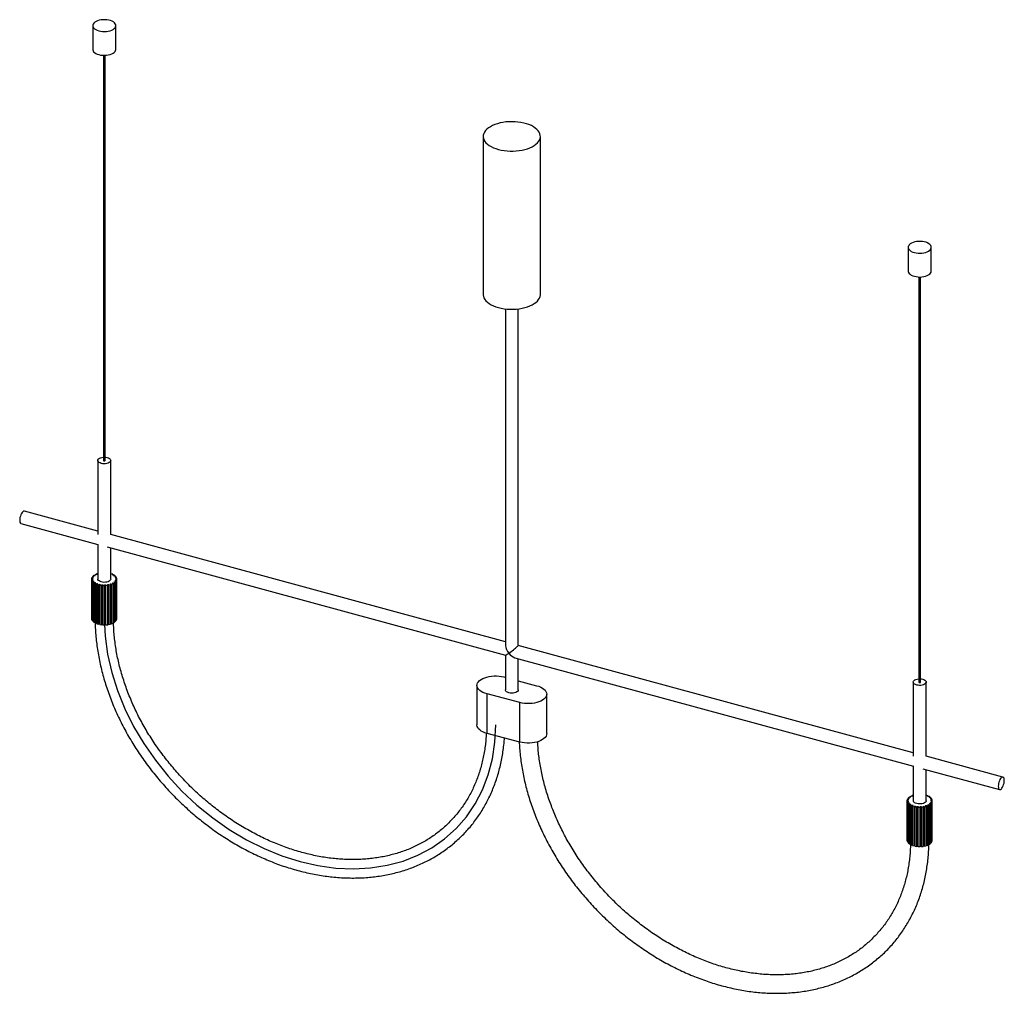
# Paper-space layout '_Trimétrica' of a CAD drawing. Header units: millimetres. Extents: x -534 to 534, y -758 to 298.
import ezdxf

# ---------------------------------------------------------------- set-up
doc = ezdxf.new("R2010")
doc.units = ezdxf.units.MM

psp = doc.layouts.new('_Trimétrica')

# ---------------------------------------------------------------- linework, layer by layer
at = {"color": 7, "linetype": 'Continuous', "lineweight": 25}
for p, q in [((-454.5, 291.6), (-454.5, 265.8)), ((-429.5, 265.8), (-429.5, 291.6)), ((-443, 259.4), (-443, -179.9)), ((-441, -179.9), (-441, 259.4)), ((-31, 171.4), (-31, 0)), ((31, 0), (31, 171.4)), ((429.9, 51.2), (429.9, 25.5)), ((454.9, 25.5), (454.9, 51.2)), ((441.4, 19.1), (441.4, -420.2)), ((443.4, -420.2), (443.4, 19.1)), ((-7, -15.6), (-7, -380.4)), ((7, -380.4), (7, -15.6)), ((-449, -179.9), (-449, -260.3)), ((-435, -260.3), (-435, -179.9)), ((-449, -256.4), (-528.6, -234.8)), ((-532.3, -248.3), (-449, -271)), ((-7, -376.6), (-435, -260.2)), ((-449, -270.9), (-449, -308.5)), ((-438.7, -273.7), (-7, -391.1)), ((-435, -308.5), (-435, -274.8)), ((-455.5, -308.1), (-455.5, -309.1)), ((-454.5, -308.1), (-455.5, -308.1)), ((-455.5, -350.9), (-455.5, -308.1)), ((-455.5, -309.1), (-454.4, -309.1)), ((-455.5, -351.9), (-455.5, -309.1)), ((-454.9, -306.3), (-455.4, -307.3)), ((-455.4, -307.3), (-454.4, -307.5)), ((-455.4, -308.1), (-455.4, -307.3)), ((-454.3, -309.7), (-455.3, -309.8)), ((-453.9, -306.5), (-454.9, -306.3)), ((-453.5, -304.8), (-454.4, -305.7)), ((-454.4, -305.7), (-453.5, -305.9)), ((-454.4, -306.4), (-454.4, -305.7)), ((-454.4, -309.1), (-454.4, -309.7)), ((-452.6, -305), (-453.5, -304.8)), ((-451.3, -303.4), (-452.7, -304.2)), ((-452.7, -304.2), (-451.9, -304.5)), ((-452.7, -305), (-452.7, -304.2)), ((-450.6, -303.8), (-451.3, -303.4)), ((-449, -302.5), (-450.3, -302.9)), ((-450.3, -302.9), (-449.7, -303.4)), ((-450.3, -303.6), (-450.3, -302.9)), ((-434.4, -302.7), (-435, -303.1)), ((-432.8, -303.3), (-434.4, -302.7)), ((-433.4, -303.8), (-432.8, -303.3)), ((-432.8, -304.1), (-432.8, -303.3)), ((-431.8, -303.9), (-432.7, -304.2)), ((-430.6, -304.7), (-431.8, -303.9)), ((-431.5, -305), (-430.6, -304.7)), ((-429.9, -305.3), (-430.9, -305.5)), ((-430.6, -305.5), (-430.6, -304.7)), ((-430.1, -306.5), (-429.2, -306.3)), ((-429.2, -306.3), (-429.9, -305.3)), ((-428.8, -307), (-429.8, -307)), ((-429.7, -309.7), (-428.7, -309.7)), ((-429.7, -310.3), (-429.7, -309.7)), ((-429.5, -308.1), (-428.5, -308)), ((-429.5, -308.6), (-429.5, -308.5)), ((-428.5, -308.7), (-429.5, -308.6)), ((-429.2, -307), (-429.2, -306.3)), ((-428.5, -308), (-428.8, -307)), ((-428.7, -309.7), (-428.5, -308.7)), ((-428.5, -308.7), (-428.5, -308)), ((-428.5, -351.6), (-428.5, -308.7)), ((-455.3, -309.8), (-454.8, -310.8)), ((-455.3, -352.7), (-455.3, -309.8)), ((-454.8, -310.8), (-453.8, -310.7)), ((-454.8, -353.7), (-454.8, -310.8)), ((-453.3, -311.2), (-454.2, -311.5)), ((-454.2, -311.5), (-453.2, -312.4)), ((-454.2, -354.3), (-454.2, -311.5)), ((-453.8, -310.7), (-453.8, -311.3)), ((-453.2, -312.4), (-452.3, -312.1)), ((-453.2, -355.2), (-453.2, -312.4)), ((-451.6, -312.6), (-452.4, -312.9)), ((-452.4, -312.9), (-451, -313.7)), ((-452.4, -355.8), (-452.4, -312.9)), ((-452.3, -312.1), (-452.3, -312.9)), ((-451, -313.7), (-450.2, -313.3)), ((-451, -356.5), (-451, -313.7)), ((-450.2, -313.3), (-450.2, -356.2)), ((-449.4, -313.7), (-449.9, -314.1)), ((-449.9, -314.1), (-448.2, -314.7)), ((-449.9, -357), (-449.9, -314.1)), ((-448.2, -314.7), (-447.6, -314.2)), ((-448.2, -357.5), (-448.2, -314.7)), ((-447.6, -314.2), (-447.6, -357.1)), ((-446.6, -314.4), (-446.9, -315)), ((-446.9, -315), (-445, -315.3)), ((-446.9, -357.8), (-446.9, -315)), ((-445, -315.3), (-444.7, -314.7)), ((-445, -358.1), (-445, -315.3)), ((-444.7, -314.7), (-444.7, -357.6)), ((-443.6, -314.8), (-443.6, -315.4)), ((-443.6, -315.4), (-441.6, -315.4)), ((-443.6, -358.2), (-443.6, -315.4)), ((-441.6, -315.4), (-441.6, -314.9)), ((-441.6, -314.9), (-441.6, -357.7)), ((-441.6, -358.3), (-441.6, -315.4)), ((-440.4, -314.8), (-440.2, -315.4)), ((-440.4, -357.7), (-440.4, -314.8)), ((-440.2, -315.4), (-438.3, -315.2)), ((-440.2, -358.2), (-440.2, -315.4)), ((-438.3, -315.2), (-438.5, -314.6)), ((-438.3, -358), (-438.3, -315.2)), ((-437.4, -314.4), (-436.9, -314.9)), ((-437.4, -357.3), (-437.4, -314.4)), ((-436.9, -314.9), (-435.2, -314.5)), ((-436.9, -357.8), (-436.9, -314.9)), ((-435.2, -314.5), (-435.6, -314)), ((-435.2, -357.3), (-435.2, -314.5)), ((-434.7, -313.7), (-434, -314.1)), ((-434.7, -356.5), (-434.7, -313.7)), ((-434, -314.1), (-432.5, -313.4)), ((-434, -356.9), (-434, -314.1)), ((-432.5, -313.4), (-433.1, -313)), ((-432.5, -356.3), (-432.5, -313.4)), ((-432.4, -312.6), (-431.5, -312.9)), ((-432.4, -355.4), (-432.4, -312.6)), ((-431.5, -312.9), (-430.4, -312)), ((-431.5, -355.7), (-431.5, -312.9)), ((-430.4, -312), (-431.2, -311.7)), ((-430.7, -311.2), (-429.7, -311.4)), ((-430.7, -311.9), (-430.7, -311.2)), ((-430.4, -354.9), (-430.4, -312)), ((-429, -310.4), (-430, -310.2)), ((-429.7, -311.4), (-429, -310.4)), ((-429.7, -354.2), (-429.7, -311.4)), ((-429, -353.3), (-429, -310.4)), ((-428.7, -352.6), (-428.7, -309.7)), ((-455.5, -350.9), (-455.5, -351.9)), ((-455.5, -351.9), (-455.3, -351.9)), ((-428.7, -352.6), (-428.5, -351.6)), ((-455.3, -352.7), (-454.8, -353.7)), ((-454.8, -353.7), (-454.2, -353.6)), ((-454.2, -354.3), (-453.2, -355.2)), ((-453.2, -355.2), (-452.4, -355)), ((-452.4, -355.8), (-451, -356.5)), ((-451, -356.5), (-450.2, -356.2)), ((-449.9, -357), (-448.2, -357.5)), ((-448.2, -357.5), (-447.6, -357.1)), ((-446.9, -357.8), (-445, -358.1)), ((-445, -358.1), (-444.7, -357.6)), ((-443.6, -358.2), (-441.6, -358.3)), ((-441.6, -358.3), (-441.6, -357.7)), ((-440.4, -357.7), (-440.2, -358.2)), ((-440.2, -358.2), (-438.3, -358)), ((-437.4, -357.3), (-436.9, -357.8)), ((-436.9, -357.8), (-435.2, -357.3)), ((-434.7, -356.5), (-434, -356.9)), ((-434, -356.9), (-432.5, -356.3)), ((-432.4, -355.4), (-431.5, -355.7)), ((-431.5, -355.7), (-430.4, -354.9)), ((-430.4, -354.1), (-429.7, -354.2)), ((-429.7, -354.2), (-429, -353.3)), ((-429, -352.6), (-428.7, -352.6)), ((435.4, -496.8), (7, -380.4)), ((-7, -391.1), (-7, -428.6)), ((3.3, -393.9), (435.5, -511.3)), ((7, -428.6), (7, -394.9)), ((-8.7, -414.7), (-7, -415.2)), ((-37.8, -423.9), (-37.8, -466.7)), ((7, -418.9), (26.9, -424.1)), ((435.4, -420.2), (435.4, -500.7)), ((449.4, -500.7), (449.4, -420.2)), ((8.7, -442.5), (-26.9, -433)), ((-26.9, -475.9), (-26.9, -433)), ((37.8, -476.1), (37.8, -433.3)), ((8.7, -485.3), (8.7, -442.5)), ((8.7, -485.3), (-26.9, -475.9)), ((532.7, -523.2), (449.4, -500.6)), ((435.4, -511.3), (435.4, -548.8)), ((445.7, -514.1), (529, -536.8)), ((449.4, -548.8), (449.4, -515.1)), ((433.1, -543.8), (431.7, -544.5)), ((431.7, -544.5), (432.5, -544.9)), ((431.7, -545.3), (431.7, -544.5)), ((433.9, -544.1), (433.1, -543.8)), ((435.4, -542.9), (434.1, -543.3)), ((434.1, -543.3), (434.7, -543.7)), ((434.1, -544), (434.1, -543.3)), ((450.1, -543.1), (449.4, -543.5)), ((451.6, -543.7), (450.1, -543.1)), ((451, -544.1), (451.6, -543.7)), ((451.6, -544.5), (451.6, -543.7)), ((452.6, -544.2), (451.8, -544.5)), ((453.8, -545.1), (452.6, -544.2)), ((428.9, -548.4), (428.9, -549.5)), ((429.9, -548.4), (428.9, -548.4)), ((428.9, -591.3), (428.9, -548.4)), ((428.9, -549.5), (430, -549.4)), ((428.9, -592.3), (428.9, -549.5)), ((429.5, -546.7), (429, -547.7)), ((429, -547.7), (430.1, -547.8)), ((429, -548.4), (429, -547.7)), ((430.1, -550), (429.1, -550.2)), ((429.1, -550.2), (429.7, -551.2)), ((429.1, -593), (429.1, -550.2)), ((430.5, -546.8), (429.5, -546.7)), ((429.7, -551.2), (430.7, -551)), ((429.7, -594), (429.7, -551.2)), ((430.9, -545.1), (430, -546)), ((430, -546), (430.9, -546.3)), ((430, -546.8), (430, -546)), ((430, -549.4), (430, -550.1)), ((431.1, -551.6), (430.2, -551.8)), ((430.2, -551.8), (431.2, -552.7)), ((430.2, -594.7), (430.2, -551.8)), ((430.7, -551), (430.7, -551.7)), ((431.9, -545.4), (430.9, -545.1)), ((431.2, -552.7), (432.1, -552.5)), ((431.2, -595.6), (431.2, -552.7)), ((432.8, -552.9), (432, -553.3)), ((432, -553.3), (433.4, -554)), ((432, -596.2), (432, -553.3)), ((432.1, -552.5), (432.1, -553.3)), ((433.4, -554), (434.2, -553.7)), ((433.4, -596.9), (433.4, -554)), ((434.2, -553.7), (434.2, -596.5)), ((435.1, -554), (434.5, -554.5)), ((434.5, -554.5), (436.2, -555)), ((434.5, -597.3), (434.5, -554.5)), ((436.2, -555), (436.8, -554.6)), ((436.2, -597.9), (436.2, -555)), ((436.8, -554.6), (436.8, -597.4)), ((437.8, -554.8), (437.5, -555.3)), ((439.4, -555.6), (439.7, -555.1)), ((439.7, -555.1), (439.7, -598)), ((440.8, -555.2), (440.8, -555.7)), ((442.8, -555.8), (442.8, -555.3)), ((442.8, -555.3), (442.8, -598.1)), ((444, -555.2), (444.2, -555.7)), ((444, -598.1), (444, -555.2)), ((446.1, -555.5), (445.9, -555)), ((447, -554.8), (447.5, -555.3)), ((447, -597.7), (447, -554.8)), ((447.5, -555.3), (449.3, -554.8)), ((449.3, -554.8), (448.8, -554.4)), ((449.3, -597.7), (449.3, -554.8)), ((449.8, -554), (450.4, -554.4)), ((449.8, -596.9), (449.8, -554)), ((450.4, -554.4), (452, -553.8)), ((450.4, -597.3), (450.4, -554.4)), ((452, -553.8), (451.3, -553.4)), ((452, -552.9), (452.9, -553.2)), ((452, -595.8), (452, -552.9)), ((452, -596.6), (452, -553.8)), ((452.9, -553.2), (454, -552.4)), ((452.9, -596.1), (452.9, -553.2)), ((453, -545.4), (453.8, -545.1)), ((454, -552.4), (453.2, -552.1)), ((454.5, -545.7), (453.5, -545.9)), ((453.7, -551.6), (454.7, -551.8)), ((453.7, -552.3), (453.7, -551.6)), ((453.8, -545.8), (453.8, -545.1)), ((454, -595.2), (454, -552.4)), ((454.3, -546.8), (455.3, -546.6)), ((455.4, -550.8), (454.4, -550.6)), ((455.3, -546.6), (454.5, -545.7)), ((455.6, -547.3), (454.6, -547.4)), ((454.7, -550), (455.7, -550.1)), ((454.7, -550.7), (454.7, -550)), ((454.7, -551.8), (455.4, -550.8)), ((454.7, -594.6), (454.7, -551.8)), ((454.9, -548.4), (455.9, -548.3)), ((454.9, -549), (454.9, -548.8)), ((455.9, -549.1), (454.9, -549)), ((455.3, -547.4), (455.3, -546.6)), ((455.4, -593.6), (455.4, -550.8)), ((455.9, -548.3), (455.6, -547.3)), ((455.7, -550.1), (455.9, -549.1)), ((455.7, -592.9), (455.7, -550.1)), ((455.9, -549.1), (455.9, -548.3)), ((455.9, -591.9), (455.9, -549.1)), ((437.5, -555.3), (439.4, -555.6)), ((437.5, -598.2), (437.5, -555.3)), ((439.4, -598.5), (439.4, -555.6)), ((440.8, -555.7), (442.8, -555.8)), ((440.8, -598.6), (440.8, -555.7)), ((442.8, -598.6), (442.8, -555.8)), ((444.2, -555.7), (446.1, -555.5)), ((444.2, -598.6), (444.2, -555.7)), ((446.1, -598.4), (446.1, -555.5)), ((447.5, -598.1), (447.5, -555.3)), ((428.9, -591.3), (428.9, -592.3)), ((428.9, -592.3), (429.1, -592.3)), ((429.1, -593), (429.7, -594)), ((429.7, -594), (430.2, -593.9)), ((430.2, -594.7), (431.2, -595.6)), ((431.2, -595.6), (432, -595.3)), ((432, -596.2), (433.4, -596.9)), ((433.4, -596.9), (434.2, -596.5)), ((434.5, -597.3), (436.2, -597.9)), ((436.2, -597.9), (436.8, -597.4)), ((439.4, -598.5), (439.7, -598)), ((447, -597.7), (447.5, -598.1)), ((447.5, -598.1), (449.3, -597.7)), ((449.8, -596.9), (450.4, -597.3)), ((450.4, -597.3), (452, -596.6)), ((452, -595.8), (452.9, -596.1)), ((452.9, -596.1), (454, -595.2)), ((454, -594.5), (454.7, -594.6)), ((454.7, -594.6), (455.4, -593.6)), ((455.4, -592.9), (455.7, -592.9)), ((455.7, -592.9), (455.9, -591.9)), ((437.5, -598.2), (439.4, -598.5)), ((440.8, -598.6), (442.8, -598.6)), ((442.8, -598.6), (442.8, -598.1)), ((444, -598.1), (444.2, -598.6)), ((444.2, -598.6), (446.1, -598.4))]:
    psp.add_line(p, q, dxfattribs=at)
at = {"color": 7, "linetype": 'Continuous', "lineweight": 25, "flags": 128}
for points in [[(-447.8, 285.9), (-445.9, 285.4), (-443.8, 285.2), (-441.7, 285.1), (-439.6, 285.2), (-437.6, 285.5), (-435.7, 286), (-433.9, 286.7), (-432.4, 287.4), (-431.2, 288.3), (-430.3, 289.3), (-429.7, 290.4), (-429.5, 291.4), (-429.6, 292.5), (-430.1, 293.6), (-431, 294.6), (-432.1, 295.5), (-433.6, 296.3), (-435.3, 297), (-437.1, 297.5), (-439.1, 297.8), (-441.2, 298), (-443.4, 298), (-445.4, 297.8), (-447.4, 297.4), (-449.3, 296.8), (-450.9, 296.1), (-452.2, 295.3), (-453.3, 294.3), (-454, 293.3), (-454.4, 292.2), (-454.5, 291.1), (-454.2, 290.1), (-453.5, 289), (-452.5, 288.1), (-451.2, 287.2), (-449.6, 286.5), (-447.8, 285.9)], [(-454.5, 265.8), (-454.5, 265.4), (-454.2, 264.3), (-453.5, 263.3), (-452.5, 262.3), (-451.2, 261.5), (-449.6, 260.7), (-447.8, 260.2)], [(-447.8, 260.2), (-445.9, 259.7), (-443.8, 259.5), (-441.7, 259.4), (-439.6, 259.5), (-437.6, 259.8), (-435.7, 260.3), (-433.9, 260.9), (-432.4, 261.7), (-431.2, 262.6), (-430.3, 263.6), (-429.7, 264.6), (-429.5, 265.7), (-429.5, 265.8)], [(-14.5, 157.3), (-11.5, 156.6), (-8.3, 156.1), (-5.1, 155.7), (-1.8, 155.5), (1.5, 155.5), (4.7, 155.7), (8, 156), (11.1, 156.5), (14.1, 157.2), (17, 158.1), (19.6, 159.1), (22.1, 160.2), (24.3, 161.5), (26.2, 162.9), (27.8, 164.4), (29.1, 165.9), (30.1, 167.5), (30.7, 169.2), (31, 170.9), (30.9, 172.6), (30.5, 174.3), (29.7, 175.9), (28.6, 177.5), (27.2, 179.1), (25.5, 180.5), (23.5, 181.9), (21.2, 183.1), (18.6, 184.2), (15.9, 185.1), (13, 185.9), (9.9, 186.6), (6.7, 187), (3.5, 187.3), (0.2, 187.4), (-3.1, 187.3), (-6.4, 187.1), (-9.6, 186.6), (-12.6, 186), (-15.6, 185.2), (-18.3, 184.3), (-20.9, 183.2), (-23.2, 182), (-25.3, 180.7), (-27, 179.3), (-28.5, 177.7), (-29.6, 176.1), (-30.4, 174.5), (-30.9, 172.8), (-31, 171.1), (-30.8, 169.4), (-30.2, 167.7), (-29.2, 166.1), (-28, 164.5), (-26.4, 163.1), (-24.5, 161.7), (-22.3, 160.4), (-19.9, 159.2), (-17.3, 158.2), (-14.5, 157.3)], [(436.6, 45.5), (438.5, 45.1), (440.6, 44.8), (442.7, 44.8), (444.8, 44.9), (446.9, 45.2), (448.8, 45.7), (450.5, 46.3), (452, 47.1), (453.2, 48), (454.1, 48.9), (454.7, 50), (454.9, 51.1), (454.8, 52.2), (454.3, 53.2), (453.4, 54.2), (452.3, 55.1), (450.8, 55.9), (449.2, 56.6), (447.3, 57.1), (445.3, 57.5), (443.2, 57.6), (441.1, 57.6), (439, 57.4), (437, 57), (435.2, 56.4), (433.5, 55.7), (432.2, 54.9), (431.1, 54), (430.4, 52.9), (430, 51.9), (429.9, 50.8), (430.3, 49.7), (430.9, 48.7), (431.9, 47.7), (433.2, 46.8), (434.8, 46.1), (436.6, 45.5)], [(429.9, 25.5), (429.9, 25.1), (430.3, 24), (430.9, 22.9), (431.9, 22), (433.2, 21.1), (434.8, 20.4), (436.6, 19.8)], [(436.6, 19.8), (438.5, 19.4), (440.6, 19.1), (442.7, 19), (444.8, 19.2), (446.9, 19.5), (448.8, 19.9), (450.5, 20.6), (452, 21.3), (453.2, 22.2), (454.1, 23.2), (454.7, 24.3), (454.9, 25.4), (454.9, 25.5)], [(-31, 0), (-31, -0.3), (-30.8, -2), (-30.2, -3.7), (-29.2, -5.3), (-28, -6.9), (-26.4, -8.4), (-24.5, -9.8), (-22.3, -11.1), (-19.9, -12.2), (-17.3, -13.2), (-14.5, -14.1)], [(-14.5, -14.1), (-11.5, -14.8), (-8.3, -15.4), (-5.1, -15.7), (-1.8, -15.9), (1.5, -15.9), (4.7, -15.8), (8, -15.4), (11.1, -14.9), (14.1, -14.2), (17, -13.4), (19.6, -12.4), (22.1, -11.2), (24.3, -9.9), (26.2, -8.6), (27.8, -7.1), (29.1, -5.5), (30.1, -3.9), (30.7, -2.2), (31, -0.5), (31, 0)], [(-438.7, -176.7), (-437.4, -177.1), (-436.4, -177.7), (-435.6, -178.4), (-435.1, -179.2), (-435, -180), (-435.2, -180.8), (-435.8, -181.6), (-436.7, -182.2), (-437.8, -182.8), (-439.2, -183.2), (-440.7, -183.4), (-442.3, -183.5), (-443.8, -183.4), (-445.3, -183.1), (-446.6, -182.6), (-447.6, -182), (-448.4, -181.3), (-448.9, -180.6), (-449, -179.7), (-448.8, -178.9), (-448.2, -178.2), (-447.3, -177.5), (-446.2, -177), (-444.8, -176.6), (-443.3, -176.3), (-443, -176.3)], [(-442.5, -180.3), (-442.1, -180.4), (-441.7, -180.4), (-441.4, -180.3), (-441.1, -180.1), (-441, -179.9), (-441, -179.9)], [(-441, -176.3), (-440.2, -176.4), (-438.7, -176.7)], [(-528.6, -234.8), (-529, -234.8), (-529.7, -235), (-530.4, -235.6), (-531.2, -236.4), (-531.9, -237.5), (-532.5, -238.9), (-533, -240.3), (-533.4, -241.8), (-533.6, -243.3), (-533.7, -244.7), (-533.6, -246), (-533.4, -247), (-533, -247.8), (-532.5, -248.2), (-532.3, -248.3)], [(-435, -308.5), (-435, -308.6), (-435.2, -309.4), (-435.8, -310.1), (-436.7, -310.8), (-437.8, -311.4), (-439.2, -311.8), (-440.7, -312), (-442.3, -312.1), (-443.8, -311.9), (-445.3, -311.6), (-446.6, -311.2), (-447.6, -310.6), (-448.4, -309.9), (-448.9, -309.1), (-449, -308.5)], [(-3.3, -388.9), (-2.1, -388.1), (-0.8, -387.1), (0.5, -386.2), (1.8, -385.2), (3, -384.2), (4.1, -383.3), (5.1, -382.4), (5.9, -381.7), (6.5, -381.1), (6.8, -380.7), (7, -380.4), (7, -380.4)], [(-26.9, -433), (-29.3, -432.3), (-31.4, -431.4), (-33.3, -430.4), (-34.8, -429.3), (-36.1, -428), (-37, -426.7), (-37.6, -425.3), (-37.8, -423.9), (-37.6, -422.5), (-37.1, -421.1), (-36.2, -419.8), (-34.9, -418.6), (-33.4, -417.4), (-31.5, -416.4), (-29.4, -415.5), (-27.1, -414.8), (-24.6, -414.2), (-21.9, -413.8), (-19.2, -413.6), (-16.5, -413.6), (-13.8, -413.8), (-11.2, -414.2), (-8.7, -414.7)], [(26.9, -424.1), (29.3, -424.8), (31.4, -425.7), (33.3, -426.8), (34.8, -427.9), (36.1, -429.1), (37, -430.5), (37.6, -431.8), (37.8, -433.2), (37.6, -434.6), (37.1, -436), (36.2, -437.4), (34.9, -438.6), (33.4, -439.8), (31.5, -440.8), (29.4, -441.7), (27.1, -442.4), (24.6, -443), (21.9, -443.4), (19.2, -443.6), (16.5, -443.6), (13.8, -443.4), (11.2, -443), (8.7, -442.5)], [(445.7, -417.1), (447, -417.5), (448, -418.1), (448.8, -418.8), (449.3, -419.6), (449.4, -420.4), (449.2, -421.2), (448.6, -421.9), (447.7, -422.6), (446.6, -423.1), (445.2, -423.6), (443.7, -423.8), (442.2, -423.8), (440.6, -423.7), (439.1, -423.4), (437.8, -423), (436.8, -422.4), (436, -421.7), (435.5, -420.9), (435.4, -420.1), (435.6, -419.3), (436.2, -418.6), (437.1, -417.9), (438.3, -417.3), (439.6, -416.9), (441.1, -416.7), (441.4, -416.7)], [(441.9, -420.7), (442.3, -420.8), (442.7, -420.7), (443.1, -420.6), (443.3, -420.5), (443.4, -420.3), (443.4, -420.2)], [(443.4, -416.7), (444.2, -416.8), (445.7, -417.1)], [(7, -428.6), (7, -428.7), (6.8, -429.5), (6.2, -430.3), (5.3, -430.9), (4.2, -431.5), (2.8, -431.9), (1.3, -432.1), (-0.3, -432.2), (-1.8, -432.1), (-3.3, -431.8), (-4.6, -431.3), (-5.6, -430.7), (-6.4, -430), (-6.9, -429.3), (-7, -428.6)], [(-26.9, -475.9), (-29.3, -475.2), (-31.4, -474.3), (-33.3, -473.3), (-34.8, -472.1), (-36.1, -470.9), (-37, -469.6), (-37.6, -468.2), (-37.8, -466.8), (-37.8, -466.7)], [(37.8, -476.1), (37.6, -477.5), (37.1, -478.9), (36.2, -480.2), (34.9, -481.5), (33.4, -482.6), (31.5, -483.6), (29.4, -484.5), (27.1, -485.3), (24.6, -485.8), (21.9, -486.2), (19.2, -486.4), (16.5, -486.4), (13.8, -486.2), (11.2, -485.9), (8.7, -485.3)], [(534.1, -526.8), (534, -525.6), (533.8, -524.5), (533.4, -523.8), (532.9, -523.3), (532.3, -523.2), (531.6, -523.4), (530.9, -524), (530.1, -524.9), (529.4, -526), (528.8, -527.3), (528.3, -528.8), (527.9, -530.3), (527.7, -531.8), (527.6, -533.2), (527.7, -534.4), (527.9, -535.5), (528.3, -536.2), (528.8, -536.7), (529.4, -536.8), (530.1, -536.6), (530.9, -536), (531.6, -535.1), (532.3, -534), (532.9, -532.7), (533.4, -531.2), (533.8, -529.7), (534, -528.2), (534.1, -526.8)], [(449.4, -548.8), (449.4, -549), (449.2, -549.8), (448.6, -550.5), (447.7, -551.2), (446.6, -551.7), (445.2, -552.1), (443.7, -552.4), (442.2, -552.4), (440.6, -552.3), (439.1, -552), (437.8, -551.6), (436.8, -551), (436, -550.3), (435.5, -549.5), (435.4, -548.8)]]:
    psp.add_lwpolyline(points, dxfattribs=at)
at = {"color": 7, "linetype": 'Continuous', "flags": 128}
psp.add_lwpolyline([(-442, -351.3), (-441.1, -370.5), (-438.4, -390.1), (-433.9, -409.8), (-427.7, -429.5), (-419.8, -449.1), (-410.2, -468.3), (-399.1, -486.9), (-386.6, -505), (-372.7, -522.2), (-357.7, -538.4), (-341.5, -553.5), (-324.4, -567.4), (-306.4, -580), (-287.8, -591.1), (-268.7, -600.6), (-249.3, -608.5), (-229.7, -614.7), (-210.2, -619.2), (-190.7, -621.8), (-171.7, -622.7), (-153.1, -621.7), (-135.1, -618.9), (-118, -614.3), (-101.8, -607.9), (-86.7, -599.9), (-72.9, -590.2), (-60.4, -579), (-49.3, -566.3), (-39.7, -552.3), (-31.8, -537.1), (-25.6, -520.8), (-21.1, -503.5), (-18.4, -485.4), (-17.5, -466.7)], dxfattribs=at)
at = {"color": 7, "linetype": 'Continuous', "lineweight": 25}
for centre, radius, start, end in [((-442.4, -179.7), 0.589, 192.9662, 266.0309), ((-451, -308.5), 3.48, 163.1442, 172.9595), ((-450.9, -308.4), 3.6, 190.7958, 200.3928), ((-449.5, -309.2), 5.17, 140.0755, 147.6227), ((-447, -311.8), 8.77, 123.6639, 128.9682), ((-444.5, -316.3), 13.9, 111.8514, 115.756), ((-438.6, -314.5), 11.9, 59.9142, 64.2391), ((-436, -310.6), 7.24, 44.999, 51.0243), ((-433.8, -308.8), 4.33, 23.8633, 32.3481), ((-433.6, -308.2), 4.09, 330.7325, 339.5536), ((-432.8, -308.5), 3.33, 356.8396, 6.9649), ((-449.2, -307.4), 5.54, 215.3179, 222.5181), ((-446.7, -304.6), 9.39, 233.096, 238.1617), ((-444.2, -300), 14.6, 245.7508, 249.5204), ((-442.6, -294.9), 19.9, 255.4206, 258.4908), ((-442.1, -291.4), 23.5, 263.5311, 266.2803), ((-442, -290.8), 24.1, 271.011, 273.7141), ((-441.7, -293.4), 21.5, 278.5866, 281.5038), ((-440.5, -298.1), 16.6, 287.0144, 290.4746), ((-438.3, -303.1), 11.2, 297.3264, 301.8329), ((-435.7, -306.6), 6.73, 311.1422, 317.4678), ((-444.5, -343.3), 14.1, 245.7158, 247.2606), ((-442.7, -338), 19.7, 255.4103, 257.6105), ((-442.1, -334.3), 23.5, 263.5311, 266.2803), ((-442, -333.7), 24.1, 271.011, 273.7141), ((-441.7, -336.3), 21.4, 279.1527, 281.5069), ((-440.3, -341.3), 16.2, 288.6508, 290.497), ((7.9, -379), 14.9, 185.6384, 221.8067), ((-11.7, -378.8), 13.1, 291.1275, 309.8988), ((8.1, -380.7), 14, 215.7953, 249.9715), ((442, -420.1), 0.589, 192.9662, 266.0309), ((439.9, -556.6), 13.9, 111.8514, 115.756), ((445.8, -554.9), 11.9, 59.9142, 64.2391), ((433.4, -548.8), 3.48, 163.1442, 172.9595), ((433.5, -548.8), 3.6, 190.7958, 200.3928), ((434.9, -549.6), 5.17, 140.0755, 147.6227), ((435.2, -547.8), 5.54, 215.3179, 222.5181), ((437.4, -552.2), 8.77, 123.6639, 128.9682), ((437.7, -544.9), 9.39, 233.096, 238.1617), ((440.2, -540.3), 14.6, 245.7508, 249.5204), ((441.8, -535.3), 19.9, 255.4206, 258.4908), ((442.4, -531.8), 23.5, 263.5311, 266.2803), ((442.4, -531.2), 24.1, 271.011, 273.7141), ((442.7, -533.8), 21.5, 278.5866, 281.5038), ((443.9, -538.4), 16.6, 287.0144, 290.4746), ((446.1, -543.4), 11.2, 297.3264, 301.8329), ((448.4, -551), 7.24, 44.999, 51.0243), ((448.8, -547), 6.73, 311.1422, 317.4678), ((450.6, -549.2), 4.33, 23.8633, 32.3481), ((450.9, -548.6), 4.09, 330.7325, 339.5536), ((451.6, -548.8), 3.33, 356.8396, 6.9649), ((440, -583.7), 14.1, 245.7158, 247.2606), ((441.7, -578.4), 19.7, 255.4103, 257.6105), ((442.4, -574.6), 23.5, 263.5311, 266.2803), ((442.7, -576.7), 21.4, 279.1527, 281.5069), ((444.1, -581.7), 16.2, 288.6508, 290.497), ((442.4, -574), 24.1, 271.011, 273.7141)]:
    psp.add_arc(centre, radius, start, end, dxfattribs=at)
for points, knots in [([(-451.9, -356), (-451.9, -358.4), (-451.7, -363.4), (-451.1, -371), (-450.3, -378.9), (-449.1, -386.8), (-447.7, -394.8), (-446, -402.7), (-444.1, -410.7), (-441.8, -418.7), (-439.3, -426.6), (-436.5, -434.6), (-433.5, -442.4), (-430.2, -450.3), (-426.6, -458.1), (-422.8, -465.8), (-418.8, -473.5), (-414.5, -481.1), (-410, -488.6), (-405.2, -496), (-400.3, -503.2), (-395.1, -510.4), (-389.7, -517.4), (-384.1, -524.3), (-378.3, -531.1), (-372.3, -537.7), (-366.2, -544.1), (-359.8, -550.3), (-353.3, -556.4), (-346.7, -562.3), (-339.9, -568), (-333, -573.5), (-325.9, -578.8), (-318.7, -583.9), (-311.4, -588.7), (-304, -593.4), (-296.5, -597.8), (-288.9, -601.9), (-281.2, -605.8), (-273.5, -609.5), (-265.7, -612.9), (-257.9, -616.1), (-250, -619), (-242.1, -621.6), (-234.2, -623.9), (-226.2, -626), (-218.3, -627.8), (-210.4, -629.3), (-202.5, -630.6), (-194.7, -631.5), (-186.8, -632.2), (-179.1, -632.6), (-171.4, -632.7), (-163.8, -632.5), (-156.2, -632.1), (-148.8, -631.3), (-141.5, -630.3), (-134.2, -628.9), (-127.1, -627.3), (-120.2, -625.5), (-113.3, -623.3), (-106.7, -620.9), (-100.1, -618.2), (-93.8, -615.2), (-87.6, -612), (-81.6, -608.5), (-75.8, -604.8), (-70.2, -600.8), (-64.8, -596.6), (-59.6, -592.1), (-54.6, -587.5), (-49.8, -582.6), (-45.3, -577.4), (-41, -572.1), (-36.9, -566.5), (-33.1, -560.8), (-29.6, -554.8), (-26.3, -548.7), (-23.2, -542.4), (-20.4, -536), (-17.9, -529.3), (-15.6, -522.5), (-13.6, -515.6), (-11.9, -508.5), (-10.5, -501.3), (-9.3, -494), (-8.5, -487.2), (-8.1, -482.8), (-8, -480.9)], [0, 0, 0, 0, 0.010823, 0.022518, 0.034217, 0.045921, 0.05763, 0.069341, 0.081055, 0.092772, 0.10449, 0.11621, 0.12793, 0.139651, 0.151373, 0.163095, 0.174817, 0.186539, 0.198261, 0.209982, 0.221704, 0.233425, 0.245146, 0.256867, 0.268588, 0.280309, 0.29203, 0.303751, 0.315472, 0.327194, 0.338916, 0.350638, 0.362361, 0.374085, 0.385809, 0.397533, 0.409259, 0.420984, 0.43271, 0.444437, 0.456164, 0.467891, 0.479618, 0.491345, 0.50307, 0.514795, 0.526518, 0.538239, 0.549958, 0.561673, 0.573384, 0.58509, 0.596791, 0.608486, 0.620174, 0.631853, 0.643524, 0.655185, 0.666836, 0.678477, 0.690106, 0.701724, 0.71333, 0.724925, 0.736509, 0.748083, 0.759648, 0.771205, 0.782755, 0.7943, 0.805841, 0.81738, 0.828919, 0.84046, 0.852003, 0.863551, 0.875105, 0.886667, 0.898237, 0.909818, 0.921408, 0.933009, 0.944621, 0.956244, 0.967878, 0.979523, 0.991177, 1, 1, 1, 1]), ([(-27.7, -475.6), (-27.7, -476.3), (-27.9, -479.3), (-28.3, -484.6), (-29.1, -491.5), (-30.2, -498.3), (-31.6, -505), (-33.2, -511.5), (-35.1, -517.9), (-37.3, -524.2), (-39.7, -530.3), (-42.4, -536.3), (-45.3, -542.1), (-48.5, -547.7), (-52, -553.1), (-55.7, -558.3), (-59.6, -563.3), (-63.8, -568.1), (-68.2, -572.7), (-72.8, -577.1), (-77.6, -581.3), (-82.6, -585.2), (-87.9, -588.8), (-93.3, -592.2), (-98.9, -595.4), (-104.8, -598.3), (-110.7, -601), (-116.9, -603.4), (-123.1, -605.5), (-129.6, -607.3), (-136.1, -608.9), (-142.8, -610.2), (-149.6, -611.2), (-156.6, -612), (-163.6, -612.5), (-170.7, -612.7), (-177.9, -612.6), (-185.1, -612.3), (-192.4, -611.7), (-199.8, -610.8), (-207.2, -609.6), (-214.7, -608.1), (-222.1, -606.4), (-229.6, -604.4), (-237.1, -602.2), (-244.6, -599.7), (-252, -596.9), (-259.4, -593.8), (-266.8, -590.6), (-274.1, -587), (-281.4, -583.2), (-288.6, -579.2), (-295.7, -575), (-302.8, -570.5), (-309.7, -565.8), (-316.5, -560.9), (-323.2, -555.7), (-329.8, -550.4), (-336.3, -544.9), (-342.6, -539.2), (-348.7, -533.3), (-354.7, -527.2), (-360.5, -521), (-366.1, -514.6), (-371.5, -508.1), (-376.8, -501.4), (-381.8, -494.7), (-386.7, -487.8), (-391.3, -480.8), (-395.7, -473.7), (-399.8, -466.5), (-403.8, -459.2), (-407.5, -451.9), (-410.9, -444.5), (-414.1, -437), (-417.1, -429.5), (-419.7, -422), (-422.2, -414.5), (-424.4, -407), (-426.3, -399.5), (-427.9, -392), (-429.3, -384.5), (-430.4, -377), (-431.2, -369.6), (-431.7, -362.5), (-431.9, -357.8), (-431.9, -355.6)], [0, 0, 0, 0, 0.003212, 0.015207, 0.02721, 0.039223, 0.051248, 0.063285, 0.075336, 0.087401, 0.099482, 0.111578, 0.12369, 0.135817, 0.147959, 0.160114, 0.172282, 0.184459, 0.196643, 0.208832, 0.221022, 0.23321, 0.245393, 0.257567, 0.269732, 0.281884, 0.294023, 0.306147, 0.318256, 0.33035, 0.342429, 0.354493, 0.366544, 0.378582, 0.390608, 0.402624, 0.41463, 0.426628, 0.438618, 0.450603, 0.462582, 0.474557, 0.486529, 0.498497, 0.510464, 0.522429, 0.534392, 0.546355, 0.558317, 0.570279, 0.582241, 0.594202, 0.606164, 0.618126, 0.630089, 0.642052, 0.654015, 0.665978, 0.677942, 0.689905, 0.701869, 0.713833, 0.725796, 0.737759, 0.749722, 0.761685, 0.773647, 0.785608, 0.797569, 0.809529, 0.821488, 0.833446, 0.845404, 0.857362, 0.869318, 0.881275, 0.893231, 0.905187, 0.917144, 0.929101, 0.94106, 0.95302, 0.964982, 0.976948, 0.988917, 1, 1, 1, 1]), ([(8.1, -485.2), (8.1, -486.2), (8.3, -489.8), (8.8, -496), (9.6, -503.9), (10.8, -511.8), (12.2, -519.8), (13.9, -527.7), (15.8, -535.7), (18.1, -543.7), (20.6, -551.6), (23.4, -559.5), (26.4, -567.4), (29.7, -575.3), (33.3, -583.1), (37.1, -590.8), (41.1, -598.5), (45.4, -606.1), (49.9, -613.6), (54.7, -620.9), (59.6, -628.2), (64.8, -635.4), (70.2, -642.4), (75.8, -649.3), (81.6, -656), (87.6, -662.6), (93.7, -669.1), (100.1, -675.3), (106.6, -681.4), (113.2, -687.3), (120, -693), (126.9, -698.5), (134, -703.8), (141.2, -708.9), (148.5, -713.7), (155.9, -718.4), (163.4, -722.8), (171, -726.9), (178.7, -730.8), (186.4, -734.5), (194.2, -737.9), (202, -741.1), (209.9, -743.9), (217.8, -746.6), (225.7, -748.9), (233.7, -751), (241.6, -752.8), (249.5, -754.3), (257.4, -755.6), (265.2, -756.5), (273.1, -757.2), (280.8, -757.6), (288.5, -757.7), (296.1, -757.5), (303.7, -757), (311.1, -756.3), (318.4, -755.3), (325.7, -753.9), (332.8, -752.3), (339.7, -750.5), (346.6, -748.3), (353.2, -745.9), (359.8, -743.2), (366.1, -740.2), (372.3, -737), (378.3, -733.5), (384.1, -729.8), (389.7, -725.8), (395.1, -721.6), (400.3, -717.1), (405.3, -712.5), (410.1, -707.5), (414.6, -702.4), (418.9, -697.1), (423, -691.5), (426.8, -685.8), (430.3, -679.8), (433.6, -673.7), (436.7, -667.4), (439.5, -660.9), (442, -654.3), (444.3, -647.5), (446.3, -640.6), (448, -633.5), (449.4, -626.3), (450.6, -619), (451.5, -611.6), (452.1, -604.1), (452.3, -598.8), (452.4, -596), (452.4, -595.8)], [0, 0, 0, 0, 0.004541, 0.016128, 0.027721, 0.039318, 0.050919, 0.062523, 0.07413, 0.085739, 0.09735, 0.108962, 0.120575, 0.132189, 0.143803, 0.155418, 0.167033, 0.178647, 0.190262, 0.201876, 0.21349, 0.225104, 0.236718, 0.248331, 0.259945, 0.271558, 0.283172, 0.294786, 0.3064, 0.318014, 0.329629, 0.341244, 0.352859, 0.364475, 0.376092, 0.387709, 0.399327, 0.410945, 0.422564, 0.434183, 0.445803, 0.457423, 0.469042, 0.480661, 0.49228, 0.503897, 0.515513, 0.527126, 0.538737, 0.550345, 0.561949, 0.573548, 0.585142, 0.59673, 0.60831, 0.619883, 0.631447, 0.643001, 0.654546, 0.666079, 0.677602, 0.689113, 0.700613, 0.712102, 0.72358, 0.735049, 0.746507, 0.757958, 0.769402, 0.780841, 0.792277, 0.803711, 0.815144, 0.826579, 0.838016, 0.849459, 0.860907, 0.872363, 0.883827, 0.895301, 0.906786, 0.918281, 0.929786, 0.941303, 0.95283, 0.964368, 0.975916, 0.987472, 0.999037, 1, 1, 1, 1]), ([(432.3, -596.3), (432.3, -598.4), (432.1, -602.8), (431.6, -609.6), (430.8, -616.5), (429.7, -623.3), (428.3, -630), (426.7, -636.5), (424.8, -642.9), (422.6, -649.2), (420.2, -655.3), (417.5, -661.3), (414.5, -667.1), (411.4, -672.7), (407.9, -678.1), (404.2, -683.3), (400.3, -688.3), (396.1, -693.1), (391.7, -697.7), (387.1, -702.1), (382.3, -706.2), (377.3, -710.2), (372, -713.8), (366.6, -717.2), (360.9, -720.4), (355.1, -723.3), (349.2, -726), (343, -728.3), (336.8, -730.5), (330.3, -732.3), (323.8, -733.9), (317.1, -735.2), (310.3, -736.2), (303.3, -737), (296.3, -737.5), (289.2, -737.7), (282, -737.6), (274.8, -737.3), (267.5, -736.6), (260.1, -735.7), (252.7, -734.6), (245.2, -733.1), (237.8, -731.4), (230.3, -729.4), (222.8, -727.2), (215.3, -724.6), (207.9, -721.9), (200.5, -718.8), (193.1, -715.5), (185.8, -712), (178.5, -708.2), (171.3, -704.2), (164.2, -699.9), (157.1, -695.5), (150.2, -690.8), (143.4, -685.8), (136.7, -680.7), (130.1, -675.4), (123.6, -669.9), (117.3, -664.2), (111.2, -658.3), (105.2, -652.2), (99.4, -646), (93.8, -639.6), (88.4, -633.1), (83.1, -626.4), (78.1, -619.7), (73.2, -612.8), (68.6, -605.7), (64.2, -598.6), (60.1, -591.5), (56.1, -584.2), (52.4, -576.8), (49, -569.4), (45.8, -562), (42.8, -554.5), (40.2, -547), (37.7, -539.5), (35.5, -532), (33.6, -524.5), (32, -517), (30.6, -509.5), (29.5, -502), (28.7, -494.6), (28.3, -488.9), (28.1, -485.7), (28.1, -485)], [0, 0, 0, 0, 0.01044, 0.022434, 0.034437, 0.046451, 0.058475, 0.070513, 0.082564, 0.094629, 0.10671, 0.118806, 0.130918, 0.143045, 0.155187, 0.167342, 0.17951, 0.191687, 0.203871, 0.21606, 0.228251, 0.240439, 0.252621, 0.264796, 0.27696, 0.289113, 0.301252, 0.313376, 0.325485, 0.337579, 0.349658, 0.361722, 0.373773, 0.385811, 0.397837, 0.409853, 0.421859, 0.433857, 0.445848, 0.457833, 0.469812, 0.481787, 0.493759, 0.505727, 0.517694, 0.529658, 0.541622, 0.553585, 0.565547, 0.577509, 0.589471, 0.601433, 0.613395, 0.625357, 0.637319, 0.649282, 0.661245, 0.673209, 0.685172, 0.697136, 0.7091, 0.721063, 0.733027, 0.74499, 0.756953, 0.768916, 0.780878, 0.792839, 0.8048, 0.81676, 0.828719, 0.840678, 0.852636, 0.864593, 0.87655, 0.888506, 0.900463, 0.912419, 0.924376, 0.936333, 0.948291, 0.960252, 0.972214, 0.98418, 0.996149, 1, 1, 1, 1])]:
    psp.add_open_spline(points, degree=3, knots=knots, dxfattribs=at)

doc.saveas('drawing.dxf')
